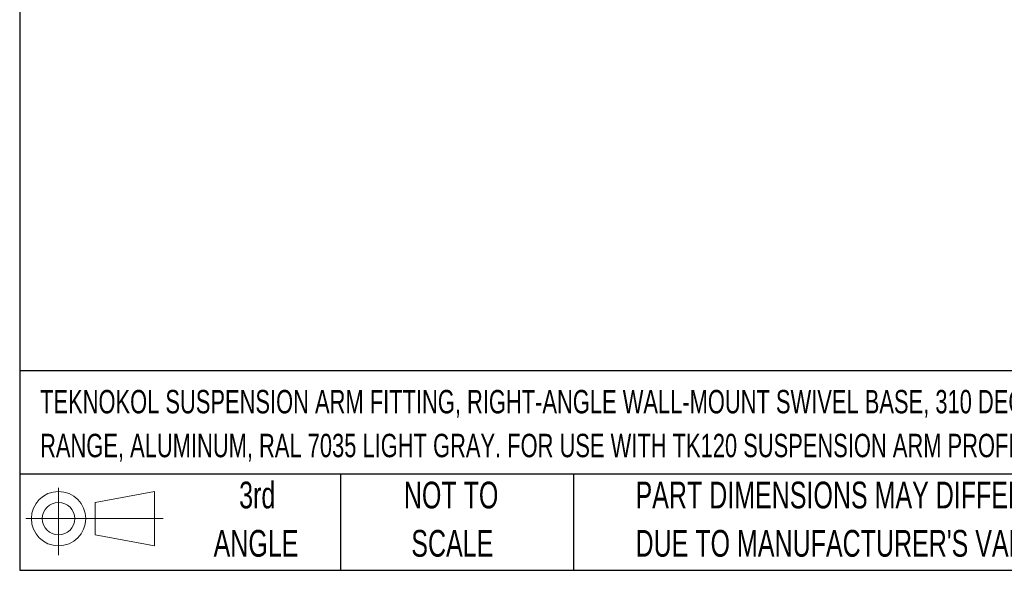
# Model space of a CAD drawing. Header units: millimetres. Extents: x 25 to 1092, y 25 to 838.
# Tile 1 of 50: x 25 to 337, y 25 to 200. Entities that reach past the tile are written whole.
import ezdxf

# ---------------------------------------------------------------- set-up
doc = ezdxf.new("R2010")
doc.units = ezdxf.units.MM
doc.header["$LTSCALE"] = 4
doc.layers.add('TEXT', color=140, linetype='Continuous', lineweight=25)
doc.styles.add('SLDTEXTSTYLE0', font='TXT', dxfattribs={"width": 0.7})

# ---------------------------------------------------------------- blocks, each defined once
blk = doc.blocks.new('Block11')
at = {"color": 7, "linetype": 'Continuous', "lineweight": 18}
for p, q in [((10.35, 21.24), (10.35, 0)), ((21.92, 16.67), (40.7, 20.13)), ((40.7, 20.13), (40.7, 2.93)), ((21.92, 6.38), (21.92, 16.67)), ((0, 11.53), (43.49, 11.53)), ((21.92, 6.38), (40.7, 2.93))]:
    blk.add_line(p, q, dxfattribs=at)
for radius in [8.6, 5.14]:
    blk.add_circle((10.35, 11.53), radius, dxfattribs=at)
blk = doc.blocks.new('Block12')
at = {"color": 7, "linetype": 'Continuous'}
blk.add_blockref('Block11', (0, 0), dxfattribs=at)

msp = doc.modelspace()

# ---------------------------------------------------------------- linework, layer by layer
at = {"layer": 'TEXT'}
for p, q in [((25.4, 838.2), (25.4, 25.4)), ((1092.2, 88.504), (25.4, 88.504)), ((1092.2, 55.88), (25.4, 55.88)), ((127, 55.88), (127, 25.4)), ((200.847, 55.88), (200.847, 25.4)), ((25.4, 25.4), (1092.2, 25.4))]:
    msp.add_line(p, q, dxfattribs=at)

# ---------------------------------------------------------------- block references
msp.add_blockref('Block12', (27.352, 30.215), dxfattribs=at)

# ---------------------------------------------------------------- texts
at = {"layer": 'TEXT', "style": 'SLDTEXTSTYLE0'}
for s, insert, char_height, attachment_point in [('TEKNOKOL SUSPENSION ARM FITTING, RIGHT-ANGLE WALL-MOUNT SWIVEL BASE, 310 DEGREES MOVEMENT', (31.863, 82.481), 7.40833, 1), ('RANGE, ALUMINUM, RAL 7035 LIGHT GRAY. FOR USE WITH TK120 SUSPENSION ARM PROFILE.', (31.863, 68.603), 7.40833, 1), ('3rd', (100.65, 53.456), 8.4667, 2), ('NOT TO', (162.063, 53.456), 8.4667, 2), ('PART DIMENSIONS MAY DIFFER SLIGHTLY', (220.477, 53.456), 8.46667, 1), ('ANGLE', (100.26, 38.167), 8.4667, 2), ('SCALE', (162.448, 38.167), 8.4667, 2), ("DUE TO MANUFACTURER'S VARIANCES", (220.477, 38.167), 8.46667, 1)]:
    msp.add_mtext(s, dxfattribs=dict(at, insert=insert, char_height=char_height, attachment_point=attachment_point))

doc.saveas('drawing.dxf')
